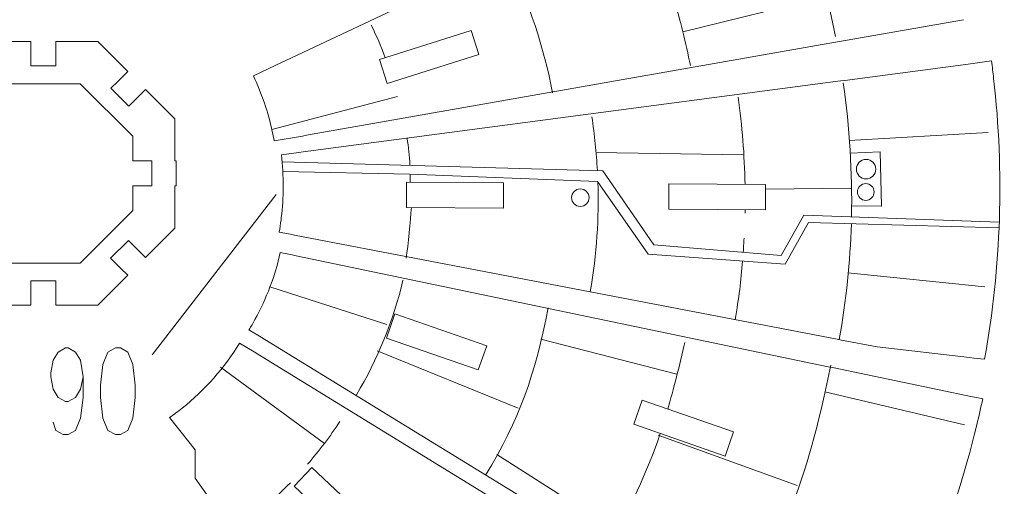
# Model space of a CAD drawing. Header units: millimetres. Extents: x -182 to 179, y -139 to 136.
# Tile 11 of 13: x 45 to 174, y -45 to 16. Entities that reach past the tile are written whole.
import ezdxf

# ---------------------------------------------------------------- set-up
doc = ezdxf.new("R2010")
doc.units = ezdxf.units.MM
doc.header["$MEASUREMENT"] = 0
doc.layers.add('Layer 1', color=7, linetype='Continuous')

msp = doc.modelspace()

# ---------------------------------------------------------------- linework, layer by layer
at = {"layer": 'Layer 1', "color": 5, "lineweight": 9}
for centre, major_axis in [((155.952, -3.7197), (0, 1.2788)), ((118.3812, -7.4682), (0, 1.1465)), ((155.9079, -6.7183), (0, 1.1024))]:
    msp.add_ellipse(centre, major_axis=major_axis, ratio=1, dxfattribs=at)
at = {"layer": 'Layer 1', "lineweight": 9}
for points in [[(142.8497, 40.376), (142.8497, 40.376), (79.6611, 10.5847), (79.6611, 10.5847)], [(152.4788, 13.0875), (152.4788, 13.0875), (168.7526, 15.9534), (168.7526, 15.9534)], [(82.3823, 0.743), (82.3823, 0.743), (151.9251, 12.99), (151.9251, 12.99)], [(79.1525, 10.3449), (79.1525, 10.3449), (75.3847, 8.5685), (75.3847, 8.5685)], [(153.1473, 7.9657), (153.1473, 7.9657), (170.0356, 10.1973), (170.0356, 10.1973)], [(81.9351, -1.4444), (81.9351, -1.4444), (152.5899, 7.892), (152.5899, 7.892)], [(152.1518, -26.0995), (152.1518, -26.0995), (80.7962, -12.3914), (80.7962, -12.3914)], [(80.481, -15.0081), (80.481, -15.0081), (78.9234, -14.6832), (78.9234, -14.6832)], [(150.9786, -29.7153), (150.9786, -29.7153), (81.0314, -15.123), (81.0314, -15.123)], [(75.4952, -27.7743), (75.4952, -27.7743), (73.5769, -26.5956), (73.5769, -26.5956)], [(138.2437, -63.825), (138.2437, -63.825), (76.8788, -26.1353), (76.8788, -26.1353)], [(136.918, -65.5159), (136.918, -65.5159), (75.9742, -28.0686), (75.9742, -28.0686)], [(169.9373, -33.6705), (169.9373, -33.6705), (151.529, -29.8302), (151.529, -29.8302)]]:
    msp.add_open_spline(points, degree=3, dxfattribs=at)
at = {"layer": 'Layer 1', "color": 1, "lineweight": 9}
for points in [[(143.4967, 39.4881), (147.3241, 31.3297), (150.1747, 22.6831), (151.9336, 13.7284)], [(109.0558, 23.6197), (111.6465, 18.1429), (113.5679, 12.3293), (114.7395, 6.3055)], [(130.6567, 18.7504), (131.5299, 15.8547), (132.262, 12.9077), (132.8466, 9.9192)], [(90.8758, 15.2434), (91.6905, 13.5364), (92.077, 12.718), (92.7078, 10.9274)], [(151.925, 12.9901), (151.925, 12.9901), (152.4788, 13.0875), (152.4788, 13.0875)], [(79.1525, 10.3449), (79.1525, 10.3449), (79.6611, 10.5847), (79.6611, 10.5847)], [(170.0356, 10.1974), (170.0356, 10.1974), (170.593, 10.2708), (170.593, 10.2708)], [(57.5603, 7.8214), (57.5603, 7.8214), (57.9581, 8.2186), (57.9581, 8.2186)], [(152.5899, 7.8921), (152.5899, 7.8921), (153.1473, 7.9655), (153.1473, 7.9655)], [(152.9546, 7.6324), (153.778, 1.7011), (154.1648, -4.1141), (154.0412, -10.0058)], [(139.1297, 5.7718), (139.6576, 1.9846), (139.9635, -1.856), (140.0364, -5.7325)], [(119.9055, 3.1845), (120.2443, 0.7752), (120.4852, -1.5747), (120.6146, -3.9119)], [(81.8286, 0.6455), (81.8286, 0.6455), (82.3824, 0.7429), (82.3824, 0.7429)], [(95.6048, 0.3247), (95.7814, -0.7907), (95.9009, -1.9357), (95.9633, -3.2163)], [(81.3777, -1.518), (81.3777, -1.518), (81.9351, -1.4446), (81.9351, -1.4446)], [(96.0033, -4.3743), (96.0107, -4.7227), (96.0144, -5.082), (96.0145, -5.4538)], [(120.6833, -5.4392), (120.8449, -10.1301), (120.5455, -14.8112), (119.6772, -19.8609)], [(62.0931, -28.1717), (62.0931, -28.1717), (78.3587, -7.0708), (78.3587, -7.0708)], [(96.1575, -8.7642), (96.048, -10.5166), (95.7624, -13.671), (95.4738, -15.4364)], [(140.0419, -9.0422), (140.0396, -9.1934), (140.0369, -9.3448), (140.0338, -9.4961)], [(154.0182, -10.9101), (153.8696, -15.8906), (153.3542, -20.9327), (152.4278, -26.1526)], [(80.2442, -12.2852), (80.2442, -12.2852), (80.7962, -12.3914), (80.7962, -12.3914)], [(139.9101, -12.8099), (139.8755, -13.4451), (139.8385, -14.0576), (139.798, -14.6547)], [(80.481, -15.008), (80.481, -15.008), (81.0314, -15.123), (81.0314, -15.123)], [(57.5322, -16.3642), (57.5322, -16.3642), (57.9296, -16.762), (57.9296, -16.762)], [(139.7133, -15.8092), (139.5118, -18.3567), (139.2223, -20.7104), (138.7287, -23.5209)], [(95.0489, -18.3196), (93.785, -23.7196), (91.6981, -28.8032), (88.9281, -33.4305)], [(114.1531, -21.9559), (112.4493, -30.6724), (110.3913, -36.7261), (105.9218, -43.9732)], [(76.3999, -25.8408), (76.3999, -25.8408), (76.8787, -26.1354), (76.8787, -26.1354)], [(132.0986, -26.5479), (131.4848, -29.3268), (130.588, -32.8713), (129.8856, -35.2878)], [(152.1518, -26.0995), (152.1518, -26.0995), (152.7038, -26.2057), (152.7038, -26.2057)], [(75.4952, -27.7743), (75.4952, -27.7743), (75.974, -28.0689), (75.974, -28.0689)], [(151.3096, -29.4929), (148.631, -42.9507), (145.3063, -52.5958), (138.2437, -63.825)], [(150.9786, -29.7152), (150.9786, -29.7152), (151.529, -29.8302), (151.529, -29.8302)], [(169.553, -28.5124), (169.553, -28.5124), (170.1114, -28.5772), (170.1114, -28.5772)], [(169.9373, -33.6703), (169.9373, -33.6703), (170.4877, -33.7853), (170.4877, -33.7853)], [(65.3489, -37.6515), (65.3489, -37.6515), (65.6983, -38.0919), (65.6983, -38.0919)], [(128.8835, -38.4944), (127.1419, -43.6779), (124.9281, -48.3848), (121.6561, -53.6371)], [(80.2483, -44.9796), (78.0169, -47.2481), (75.5834, -49.3174), (72.9771, -51.1581)]]:
    msp.add_open_spline(points, degree=3, dxfattribs=at)
at = {"layer": 'Layer 1', "lineweight": 9}
for points, knots in [([(54.7921, 35.5272), (54.7921, 35.5272), (27.2323, 9.3841), (27.2323, 9.3841), (27.2323, 9.3841), (26.7943, 9.8437), (26.3128, 10.3212), (25.8493, 10.7553), (25.8493, 10.7553), (24.8973, 11.6458), (23.8948, 12.4791), (22.8474, 13.2512)], [0, 0, 0, 0, 0.25, 0.25, 0.25, 0.25, 0.5, 0.5, 0.5, 0.5, 1, 1, 1, 1]), ([(105.0433, 11.3795), (105.0433, 11.3795), (92.965, 7.5447), (92.965, 7.5447), (92.965, 7.5447), (92.965, 7.5447), (91.9658, 10.6919), (91.9658, 10.6919), (91.9658, 10.6919), (91.9658, 10.6919), (104.0441, 14.5267), (104.0441, 14.5267), (104.0441, 14.5267), (104.0441, 14.5267), (105.0433, 11.3795), (105.0433, 11.3795)], [0, 0, 0, 0, 0.2, 0.2, 0.2, 0.2, 0.4, 0.4, 0.4, 0.4, 0.6, 0.6, 0.6, 0.6, 1, 1, 1, 1]), ([(57.958, 8.2188), (57.958, 8.2188), (58.8593, 9.12), (58.8593, 9.12), (58.8593, 9.12), (58.8593, 9.12), (54.9108, 13.0685), (54.9108, 13.0685), (54.9108, 13.0685), (54.9108, 13.0685), (49.4021, 13.0685), (49.4021, 13.0685), (49.4021, 13.0685), (49.4021, 13.0685), (49.4021, 9.8656), (49.4021, 9.8656), (49.4021, 9.8656), (49.4021, 9.8656), (46.1002, 9.8656), (46.1002, 9.8656), (46.1002, 9.8656), (46.1002, 9.8656), (46.1002, 13.0685), (46.1002, 13.0685), (46.1002, 13.0685), (46.1002, 13.0685), (40.5385, 13.0685), (40.5385, 13.0685), (40.5385, 13.0685), (40.5385, 13.0685), (36.6537, 9.1837), (36.6537, 9.1837), (36.6537, 9.1837), (36.6537, 9.1837), (38.9531, 6.8843), (38.9531, 6.8843), (38.9531, 6.8843), (38.9531, 6.8843), (36.6183, 4.5495), (36.6183, 4.5495), (36.6183, 4.5495), (36.6183, 4.5495), (35.6674, 5.5004), (35.6674, 5.5004)], [0, 0, 0, 0, 0.08333333, 0.08333333, 0.08333333, 0.08333333, 0.16666667, 0.16666667, 0.16666667, 0.16666667, 0.25, 0.25, 0.25, 0.25, 0.33333333, 0.33333333, 0.33333333, 0.33333333, 0.41666667, 0.41666667, 0.41666667, 0.41666667, 0.5, 0.5, 0.5, 0.5, 0.58333333, 0.58333333, 0.58333333, 0.58333333, 0.66666667, 0.66666667, 0.66666667, 0.66666667, 0.75, 0.75, 0.75, 0.75, 0.83333333, 0.83333333, 0.83333333, 0.83333333, 1, 1, 1, 1]), ([(170.593, 10.2709), (170.593, 10.2709), (172.447, 10.5159), (172.447, 10.5159), (172.447, 10.5159), (172.5485, 9.7483), (172.643, 8.9809), (172.7305, 8.2119), (172.7305, 8.2119), (174.1309, -4.0952), (173.7263, -16.5421), (171.5265, -28.7406), (171.5265, -28.7406), (171.5265, -28.7406), (170.1114, -28.5771), (170.1114, -28.5771)], [0, 0, 0, 0, 0.2, 0.2, 0.2, 0.2, 0.4, 0.4, 0.4, 0.4, 0.6, 0.6, 0.6, 0.6, 1, 1, 1, 1]), ([(57.5321, -16.3644), (57.5321, -16.3644), (56.6078, -15.4401), (56.6078, -15.4401), (56.6078, -15.4401), (56.6078, -15.4401), (58.9427, -13.1053), (58.9427, -13.1053), (58.9427, -13.1053), (58.9427, -13.1053), (61.1887, -15.3513), (61.1887, -15.3513), (61.1887, -15.3513), (61.1887, -15.3513), (65.0736, -11.4665), (65.0736, -11.4665), (65.0736, -11.4665), (65.0736, -11.4665), (65.0736, -5.9313), (65.0736, -5.9313), (65.0736, -5.9313), (65.0736, -5.9313), (65.2494, -5.9313), (65.2494, -5.9313), (65.2494, -5.9313), (65.2494, -5.9313), (65.2494, -2.6294), (65.2494, -2.6294), (65.2494, -2.6294), (65.2494, -2.6294), (65.0736, -2.6294), (65.0736, -2.6294), (65.0736, -2.6294), (65.0736, -2.6294), (65.0736, 2.9058), (65.0736, 2.9058), (65.0736, 2.9058), (65.0736, 2.9058), (61.1942, 6.7852), (61.1942, 6.7852), (61.1942, 6.7852), (61.1942, 6.7852), (58.994, 4.585), (58.994, 4.585), (58.994, 4.585), (58.994, 4.585), (56.6591, 6.9199), (56.6591, 6.9199), (56.6591, 6.9199), (56.6591, 6.9199), (57.5604, 7.8212), (57.5604, 7.8212)], [0, 0, 0, 0, 0.07142857, 0.07142857, 0.07142857, 0.07142857, 0.14285714, 0.14285714, 0.14285714, 0.14285714, 0.21428571, 0.21428571, 0.21428571, 0.21428571, 0.28571429, 0.28571429, 0.28571429, 0.28571429, 0.35714286, 0.35714286, 0.35714286, 0.35714286, 0.42857143, 0.42857143, 0.42857143, 0.42857143, 0.5, 0.5, 0.5, 0.5, 0.57142857, 0.57142857, 0.57142857, 0.57142857, 0.64285714, 0.64285714, 0.64285714, 0.64285714, 0.71428571, 0.71428571, 0.71428571, 0.71428571, 0.78571429, 0.78571429, 0.78571429, 0.78571429, 0.85714286, 0.85714286, 0.85714286, 0.85714286, 1, 1, 1, 1]), ([(81.8286, 0.6455), (81.8286, 0.6455), (78.1081, -0.0097), (78.1081, -0.0097), (78.1081, -0.0097), (78.0353, 0.4068), (77.954, 0.8262), (77.8654, 1.2398), (77.8654, 1.2398), (77.3242, 3.7687), (76.492, 6.2284), (75.3847, 8.5685)], [0, 0, 0, 0, 0.25, 0.25, 0.25, 0.25, 0.5, 0.5, 0.5, 0.5, 1, 1, 1, 1]), ([(35.9344, -5.9079), (35.9344, -5.9079), (33.5362, -5.9079), (33.5362, -5.9079), (33.5362, -5.9079), (33.5362, -5.9079), (33.5362, -2.6294), (33.5362, -2.6294), (33.5362, -2.6294), (33.5362, -2.6294), (35.9344, -2.6294), (35.9344, -2.6294), (35.9344, -2.6294), (35.9344, -2.6294), (35.9344, 0.6033), (35.9344, 0.6033), (35.9344, 0.6033), (35.9344, 0.6033), (42.841, 7.5099), (42.841, 7.5099), (42.841, 7.5099), (42.841, 7.5099), (52.6083, 7.5099), (52.6083, 7.5099), (52.6083, 7.5099), (52.6083, 7.5099), (59.515, 0.6033), (59.515, 0.6033), (59.515, 0.6033), (59.515, 0.6033), (59.515, -2.6294), (59.515, -2.6294), (59.515, -2.6294), (59.515, -2.6294), (62.0356, -2.6294), (62.0356, -2.6294), (62.0356, -2.6294), (62.0356, -2.6294), (62.0356, -5.9079), (62.0356, -5.9079), (62.0356, -5.9079), (62.0356, -5.9079), (59.515, -5.9079), (59.515, -5.9079), (59.515, -5.9079), (59.515, -5.9079), (59.515, -9.164), (59.515, -9.164), (59.515, -9.164), (59.515, -9.164), (52.6083, -16.0706), (52.6083, -16.0706), (52.6083, -16.0706), (52.6083, -16.0706), (42.841, -16.0706), (42.841, -16.0706), (42.841, -16.0706), (42.841, -16.0706), (35.9344, -9.164), (35.9344, -9.164), (35.9344, -9.164), (35.9344, -9.164), (35.9344, -5.9079), (35.9344, -5.9079)], [0, 0, 0, 0, 0.05882353, 0.05882353, 0.05882353, 0.05882353, 0.11764706, 0.11764706, 0.11764706, 0.11764706, 0.17647059, 0.17647059, 0.17647059, 0.17647059, 0.23529412, 0.23529412, 0.23529412, 0.23529412, 0.29411765, 0.29411765, 0.29411765, 0.29411765, 0.35294118, 0.35294118, 0.35294118, 0.35294118, 0.41176471, 0.41176471, 0.41176471, 0.41176471, 0.47058824, 0.47058824, 0.47058824, 0.47058824, 0.52941176, 0.52941176, 0.52941176, 0.52941176, 0.58823529, 0.58823529, 0.58823529, 0.58823529, 0.64705882, 0.64705882, 0.64705882, 0.64705882, 0.70588235, 0.70588235, 0.70588235, 0.70588235, 0.76470588, 0.76470588, 0.76470588, 0.76470588, 0.82352941, 0.82352941, 0.82352941, 0.82352941, 0.88235294, 0.88235294, 0.88235294, 0.88235294, 1, 1, 1, 1]), ([(80.2442, -12.2853), (80.2442, -12.2853), (78.7753, -12.0031), (78.7753, -12.0031), (78.7753, -12.0031), (78.8671, -11.4822), (78.9528, -10.9202), (79.0236, -10.3825), (79.0236, -10.3825), (79.0355, -10.2867), (79.0472, -10.1905), (79.0585, -10.0941), (79.0585, -10.0941), (79.3642, -7.4784), (79.4054, -4.581), (79.0724, -1.8227), (79.0724, -1.8227), (79.0724, -1.8227), (81.3777, -1.5181), (81.3777, -1.5181)], [0, 0, 0, 0, 0.16666667, 0.16666667, 0.16666667, 0.16666667, 0.33333333, 0.33333333, 0.33333333, 0.33333333, 0.5, 0.5, 0.5, 0.5, 0.66666667, 0.66666667, 0.66666667, 0.66666667, 1, 1, 1, 1]), ([(95.5126, -8.7601), (95.5126, -8.7601), (95.5336, -5.4506), (95.5336, -5.4506), (95.5336, -5.4506), (95.5336, -5.4506), (108.2932, -5.5314), (108.2932, -5.5314), (108.2932, -5.5314), (108.2932, -5.5314), (108.2722, -8.8409), (108.2722, -8.8409), (108.2722, -8.8409), (108.2722, -8.8409), (95.5126, -8.7601), (95.5126, -8.7601)], [0, 0, 0, 0, 0.2, 0.2, 0.2, 0.2, 0.4, 0.4, 0.4, 0.4, 0.6, 0.6, 0.6, 0.6, 1, 1, 1, 1]), ([(129.9985, -8.9786), (129.9985, -8.9786), (130.0195, -5.6691), (130.0195, -5.6691), (130.0195, -5.6691), (130.0195, -5.6691), (142.7292, -5.7496), (142.7292, -5.7496), (142.7292, -5.7496), (142.7292, -5.7496), (142.7082, -9.0591), (142.7082, -9.0591), (142.7082, -9.0591), (142.7082, -9.0591), (129.9985, -8.9786), (129.9985, -8.9786)], [0, 0, 0, 0, 0.2, 0.2, 0.2, 0.2, 0.4, 0.4, 0.4, 0.4, 0.6, 0.6, 0.6, 0.6, 1, 1, 1, 1]), ([(35.6958, -14.0435), (35.6958, -14.0435), (36.6696, -13.0697), (36.6696, -13.0697), (36.6696, -13.0697), (36.6696, -13.0697), (39.0044, -15.4046), (39.0044, -15.4046), (39.0044, -15.4046), (39.0044, -15.4046), (36.6591, -17.7498), (36.6591, -17.7498), (36.6591, -17.7498), (36.6591, -17.7498), (40.5385, -21.6292), (40.5385, -21.6292), (40.5385, -21.6292), (40.5385, -21.6292), (46.1002, -21.6292), (46.1002, -21.6292), (46.1002, -21.6292), (46.1002, -21.6292), (46.1002, -18.404), (46.1002, -18.404), (46.1002, -18.404), (46.1002, -18.404), (49.4021, -18.404), (49.4021, -18.404), (49.4021, -18.404), (49.4021, -18.404), (49.4021, -21.6292), (49.4021, -21.6292), (49.4021, -21.6292), (49.4021, -21.6292), (54.9108, -21.6292), (54.9108, -21.6292), (54.9108, -21.6292), (54.9108, -21.6292), (58.8539, -17.6862), (58.8539, -17.6862), (58.8539, -17.6862), (58.8539, -17.6862), (57.9296, -16.7619), (57.9296, -16.7619)], [0, 0, 0, 0, 0.08333333, 0.08333333, 0.08333333, 0.08333333, 0.16666667, 0.16666667, 0.16666667, 0.16666667, 0.25, 0.25, 0.25, 0.25, 0.33333333, 0.33333333, 0.33333333, 0.33333333, 0.41666667, 0.41666667, 0.41666667, 0.41666667, 0.5, 0.5, 0.5, 0.5, 0.58333333, 0.58333333, 0.58333333, 0.58333333, 0.66666667, 0.66666667, 0.66666667, 0.66666667, 0.75, 0.75, 0.75, 0.75, 0.83333333, 0.83333333, 0.83333333, 0.83333333, 1, 1, 1, 1]), ([(76.3997, -25.8411), (76.3997, -25.8411), (74.8076, -24.8632), (74.8076, -24.8632), (74.8076, -24.8632), (75.0793, -24.4187), (75.3379, -23.973), (75.5885, -23.5165), (75.5885, -23.5165), (77.1095, -20.7469), (78.2333, -17.7726), (78.9234, -14.6832)], [0, 0, 0, 0, 0.25, 0.25, 0.25, 0.25, 0.5, 0.5, 0.5, 0.5, 1, 1, 1, 1]), ([(92.8998, -25.941), (92.8998, -25.941), (94.0058, -22.7706), (94.0058, -22.7706), (94.0058, -22.7706), (94.0058, -22.7706), (106.0643, -26.9774), (106.0643, -26.9774), (106.0643, -26.9774), (106.0643, -26.9774), (104.9582, -30.1478), (104.9582, -30.1478), (104.9582, -30.1478), (104.9582, -30.1478), (92.8998, -25.941), (92.8998, -25.941)], [0, 0, 0, 0, 0.2, 0.2, 0.2, 0.2, 0.4, 0.4, 0.4, 0.4, 0.6, 0.6, 0.6, 0.6, 1, 1, 1, 1]), ([(65.3487, -37.6516), (65.3487, -37.6516), (64.3637, -36.4116), (64.3637, -36.4116), (64.3637, -36.4116), (64.9256, -36.0162), (65.4795, -35.5955), (66.0158, -35.1665), (66.0158, -35.1665), (69.0038, -32.7666), (71.5634, -29.8679), (73.5769, -26.5956)], [0, 0, 0, 0, 0.25, 0.25, 0.25, 0.25, 0.5, 0.5, 0.5, 0.5, 1, 1, 1, 1]), ([(169.553, -28.5126), (169.553, -28.5126), (157.41, -27.1096), (157.41, -27.1096), (157.41, -27.1096), (157.41, -27.1096), (152.7038, -26.2055), (152.7038, -26.2055)], [0, 0, 0, 0, 0.33333333, 0.33333333, 0.33333333, 0.33333333, 1, 1, 1, 1]), ([(125.4007, -37.2794), (125.4007, -37.2794), (126.5067, -34.109), (126.5067, -34.109), (126.5067, -34.109), (126.5067, -34.109), (138.5344, -38.3051), (138.5344, -38.3051), (138.5344, -38.3051), (138.5344, -38.3051), (137.4284, -41.4755), (137.4284, -41.4755), (137.4284, -41.4755), (137.4284, -41.4755), (125.4007, -37.2794), (125.4007, -37.2794)], [0, 0, 0, 0, 0.2, 0.2, 0.2, 0.2, 0.4, 0.4, 0.4, 0.4, 0.6, 0.6, 0.6, 0.6, 1, 1, 1, 1]), ([(154.2769, -73.6724), (154.2769, -73.6724), (155.1984, -74.2384), (155.1984, -74.2384), (155.1984, -74.2384), (162.2205, -62.8181), (167.3894, -50.3701), (170.5214, -37.3504), (170.5214, -37.3504), (170.7901, -36.2211), (171.0461, -35.0885), (171.2897, -33.9527), (171.2897, -33.9527), (171.2897, -33.9527), (170.4877, -33.7853), (170.4877, -33.7853)], [0, 0, 0, 0, 0.2, 0.2, 0.2, 0.2, 0.4, 0.4, 0.4, 0.4, 0.6, 0.6, 0.6, 0.6, 1, 1, 1, 1]), ([(65.6984, -38.0919), (65.6984, -38.0919), (67.7489, -40.6733), (67.7489, -40.6733), (67.7489, -40.6733), (67.7489, -40.6733), (67.7316, -44.4), (67.7316, -44.4), (67.7316, -44.4), (67.7316, -44.4), (105.9961, -98.5464), (105.9961, -98.5464)], [0, 0, 0, 0, 0.25, 0.25, 0.25, 0.25, 0.5, 0.5, 0.5, 0.5, 1, 1, 1, 1]), ([(80.7474, -45.454), (80.7474, -45.454), (83.0534, -42.9972), (83.0534, -42.9972), (83.0534, -42.9972), (83.0534, -42.9972), (92.3238, -51.6984), (92.3238, -51.6984), (92.3238, -51.6984), (92.3238, -51.6984), (90.0178, -54.1552), (90.0178, -54.1552), (90.0178, -54.1552), (90.0178, -54.1552), (80.7474, -45.454), (80.7474, -45.454)], [0, 0, 0, 0, 0.2, 0.2, 0.2, 0.2, 0.4, 0.4, 0.4, 0.4, 0.6, 0.6, 0.6, 0.6, 1, 1, 1, 1])]:
    msp.add_open_spline(points, degree=3, knots=knots, dxfattribs=at)
at = {"layer": 'Layer 1', "color": 5, "lineweight": 9}
for points in [[(131.8617, 14.3621), (131.8617, 14.3621), (150.7514, 19.0498), (150.7514, 19.0498)], [(77.8048, 1.5174), (77.8048, 1.5174), (94.3156, 5.8638), (94.3156, 5.8638)], [(153.7405, 0.0587), (153.7405, 0.0587), (172.0266, 1.1112), (172.0266, 1.1112)], [(139.8849, -1.8442), (139.8849, -1.8442), (120.4224, -1.5444), (120.4224, -1.5444)], [(95.9597, -4.3726), (95.9597, -4.3726), (79.26, -4.0406), (79.26, -4.0406)], [(95.9597, -4.3726), (95.9597, -4.3726), (120.6258, -5.3572), (120.6258, -5.3572)], [(142.7253, -6.3583), (142.7253, -6.3583), (153.9942, -6.2248), (153.9942, -6.2248)], [(153.5662, -17.3422), (153.5662, -17.3422), (171.5719, -19.1903), (171.5719, -19.1903)], [(77.5683, -19.2178), (77.5683, -19.2178), (92.9149, -24.1612), (92.9149, -24.1612)], [(113.2002, -26.0804), (113.2002, -26.0804), (131.0755, -30.7044), (131.0755, -30.7044)], [(91.6445, -27.6431), (91.6445, -27.6431), (110.1983, -35.1632), (110.1983, -35.1632)], [(84.7196, -39.8115), (84.7196, -39.8115), (71.0518, -29.7704), (71.0518, -29.7704)], [(150.5457, -33.0279), (150.5457, -33.0279), (168.8769, -37.3785), (168.8769, -37.3785)], [(86.7557, -36.9369), (85.4595, -38.9013), (84.0365, -40.7749), (82.4984, -42.5457)], [(128.5959, -38.7382), (128.5959, -38.7382), (146.9085, -45.3323), (146.9085, -45.3323)], [(107.3816, -41.2827), (107.3816, -41.2827), (123, -51.2401), (123, -51.2401)]]:
    msp.add_open_spline(points, degree=3, dxfattribs=at)
for points, knots in [([(153.8786, -1.6211), (153.8786, -1.6211), (157.7891, -1.4482), (157.7891, -1.4482), (157.7891, -1.4482), (157.7891, -1.4482), (157.9655, -8.5919), (157.9655, -8.5919), (157.9655, -8.5919), (157.9655, -8.5919), (154.0613, -8.5648), (154.0613, -8.5648)], [0, 0, 0, 0, 0.25, 0.25, 0.25, 0.25, 0.5, 0.5, 0.5, 0.5, 1, 1, 1, 1]), ([(79.169, -2.7424), (79.169, -2.7424), (121.3187, -3.9318), (121.3187, -3.9318), (121.3187, -3.9318), (121.3187, -3.9318), (128.0231, -13.6631), (128.0231, -13.6631), (128.0231, -13.6631), (128.0231, -13.6631), (144.78, -15.0742), (144.78, -15.0742), (144.78, -15.0742), (144.78, -15.0742), (147.7787, -9.7825), (147.7787, -9.7825), (147.7787, -9.7825), (147.7787, -9.7825), (173.4651, -10.6985), (173.4651, -10.6985)], [0, 0, 0, 0, 0.16666667, 0.16666667, 0.16666667, 0.16666667, 0.33333333, 0.33333333, 0.33333333, 0.33333333, 0.5, 0.5, 0.5, 0.5, 0.66666667, 0.66666667, 0.66666667, 0.66666667, 1, 1, 1, 1]), ([(173.4359, -11.4542), (173.4359, -11.4542), (148.3961, -10.7526), (148.3961, -10.7526), (148.3961, -10.7526), (148.3961, -10.7526), (145.3093, -16.2207), (145.3093, -16.2207), (145.3093, -16.2207), (145.3093, -16.2207), (127.3176, -14.8978), (127.3176, -14.8978), (127.3176, -14.8978), (127.3176, -14.8978), (120.6258, -5.3572), (120.6258, -5.3572)], [0, 0, 0, 0, 0.2, 0.2, 0.2, 0.2, 0.4, 0.4, 0.4, 0.4, 0.6, 0.6, 0.6, 0.6, 1, 1, 1, 1])]:
    msp.add_open_spline(points, degree=3, knots=knots, dxfattribs=at)
at = {"layer": 'Layer 1', "color": 1, "lineweight": 9}
for points, knots in [([(52.98, -31.0365), (52.98, -31.0365), (52.656, -32.665), (52.656, -32.665), (52.656, -32.665), (52.656, -32.665), (51.998, -33.7561), (51.998, -33.7561), (51.998, -33.7561), (51.998, -33.7561), (51.0161, -34.2935), (51.0161, -34.2935), (51.0161, -34.2935), (51.0161, -34.2935), (50.692, -34.2935), (50.692, -34.2935), (50.692, -34.2935), (50.692, -34.2935), (49.7101, -33.7561), (49.7101, -33.7561), (49.7101, -33.7561), (49.7101, -33.7561), (49.0521, -32.665), (49.0521, -32.665), (49.0521, -32.665), (49.0521, -32.665), (48.7281, -31.0365), (48.7281, -31.0365), (48.7281, -31.0365), (48.7281, -31.0365), (48.7281, -30.4991), (48.7281, -30.4991), (48.7281, -30.4991), (48.7281, -30.4991), (49.0521, -28.8706), (49.0521, -28.8706), (49.0521, -28.8706), (49.0521, -28.8706), (49.7101, -27.7795), (49.7101, -27.7795), (49.7101, -27.7795), (49.7101, -27.7795), (50.692, -27.2421), (50.692, -27.2421), (50.692, -27.2421), (50.692, -27.2421), (51.0161, -27.2421), (51.0161, -27.2421), (51.0161, -27.2421), (51.0161, -27.2421), (51.998, -27.7795), (51.998, -27.7795), (51.998, -27.7795), (51.998, -27.7795), (52.656, -28.8706), (52.656, -28.8706), (52.656, -28.8706), (52.656, -28.8706), (52.98, -31.0365), (52.98, -31.0365), (52.98, -31.0365), (52.98, -31.0365), (52.98, -33.7561), (52.98, -33.7561), (52.98, -33.7561), (52.98, -33.7561), (52.656, -36.4757), (52.656, -36.4757), (52.656, -36.4757), (52.656, -36.4757), (51.998, -38.1042), (51.998, -38.1042), (51.998, -38.1042), (51.998, -38.1042), (51.0161, -38.6416), (51.0161, -38.6416), (51.0161, -38.6416), (51.0161, -38.6416), (50.368, -38.6416), (50.368, -38.6416), (50.368, -38.6416), (50.368, -38.6416), (49.386, -38.1042), (49.386, -38.1042), (49.386, -38.1042), (49.386, -38.1042), (49.0521, -37.0131), (49.0521, -37.0131)], [0, 0, 0, 0, 0.04347826, 0.04347826, 0.04347826, 0.04347826, 0.08695652, 0.08695652, 0.08695652, 0.08695652, 0.13043478, 0.13043478, 0.13043478, 0.13043478, 0.17391304, 0.17391304, 0.17391304, 0.17391304, 0.2173913, 0.2173913, 0.2173913, 0.2173913, 0.26086957, 0.26086957, 0.26086957, 0.26086957, 0.30434783, 0.30434783, 0.30434783, 0.30434783, 0.34782609, 0.34782609, 0.34782609, 0.34782609, 0.39130435, 0.39130435, 0.39130435, 0.39130435, 0.43478261, 0.43478261, 0.43478261, 0.43478261, 0.47826087, 0.47826087, 0.47826087, 0.47826087, 0.52173913, 0.52173913, 0.52173913, 0.52173913, 0.56521739, 0.56521739, 0.56521739, 0.56521739, 0.60869565, 0.60869565, 0.60869565, 0.60869565, 0.65217391, 0.65217391, 0.65217391, 0.65217391, 0.69565217, 0.69565217, 0.69565217, 0.69565217, 0.73913043, 0.73913043, 0.73913043, 0.73913043, 0.7826087, 0.7826087, 0.7826087, 0.7826087, 0.82608696, 0.82608696, 0.82608696, 0.82608696, 0.86956522, 0.86956522, 0.86956522, 0.86956522, 0.91304348, 0.91304348, 0.91304348, 0.91304348, 1, 1, 1, 1]), ([(57.2417, -27.2421), (57.2417, -27.2421), (56.2598, -27.7795), (56.2598, -27.7795), (56.2598, -27.7795), (56.2598, -27.7795), (55.6019, -29.408), (55.6019, -29.408), (55.6019, -29.408), (55.6019, -29.408), (55.2778, -32.1276), (55.2778, -32.1276), (55.2778, -32.1276), (55.2778, -32.1276), (55.2778, -33.7561), (55.2778, -33.7561), (55.2778, -33.7561), (55.2778, -33.7561), (55.6019, -36.4757), (55.6019, -36.4757), (55.6019, -36.4757), (55.6019, -36.4757), (56.2598, -38.1042), (56.2598, -38.1042), (56.2598, -38.1042), (56.2598, -38.1042), (57.2417, -38.6416), (57.2417, -38.6416), (57.2417, -38.6416), (57.2417, -38.6416), (57.8899, -38.6416), (57.8899, -38.6416), (57.8899, -38.6416), (57.8899, -38.6416), (58.8718, -38.1042), (58.8718, -38.1042), (58.8718, -38.1042), (58.8718, -38.1042), (59.5298, -36.4757), (59.5298, -36.4757), (59.5298, -36.4757), (59.5298, -36.4757), (59.8538, -33.7561), (59.8538, -33.7561), (59.8538, -33.7561), (59.8538, -33.7561), (59.8538, -32.1276), (59.8538, -32.1276), (59.8538, -32.1276), (59.8538, -32.1276), (59.5298, -29.408), (59.5298, -29.408), (59.5298, -29.408), (59.5298, -29.408), (58.8718, -27.7795), (58.8718, -27.7795), (58.8718, -27.7795), (58.8718, -27.7795), (57.8899, -27.2421), (57.8899, -27.2421), (57.8899, -27.2421), (57.8899, -27.2421), (57.2417, -27.2421), (57.2417, -27.2421)], [0, 0, 0, 0, 0.05882353, 0.05882353, 0.05882353, 0.05882353, 0.11764706, 0.11764706, 0.11764706, 0.11764706, 0.17647059, 0.17647059, 0.17647059, 0.17647059, 0.23529412, 0.23529412, 0.23529412, 0.23529412, 0.29411765, 0.29411765, 0.29411765, 0.29411765, 0.35294118, 0.35294118, 0.35294118, 0.35294118, 0.41176471, 0.41176471, 0.41176471, 0.41176471, 0.47058824, 0.47058824, 0.47058824, 0.47058824, 0.52941176, 0.52941176, 0.52941176, 0.52941176, 0.58823529, 0.58823529, 0.58823529, 0.58823529, 0.64705882, 0.64705882, 0.64705882, 0.64705882, 0.70588235, 0.70588235, 0.70588235, 0.70588235, 0.76470588, 0.76470588, 0.76470588, 0.76470588, 0.82352941, 0.82352941, 0.82352941, 0.82352941, 0.88235294, 0.88235294, 0.88235294, 0.88235294, 1, 1, 1, 1])]:
    msp.add_open_spline(points, degree=3, knots=knots, dxfattribs=at)

doc.saveas('drawing.dxf')
